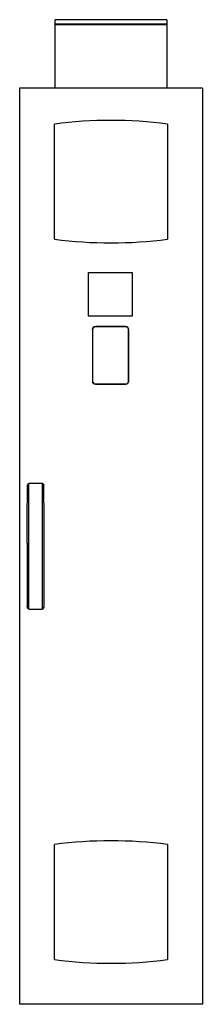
# Model space of a CAD drawing. Header units: millimetres. Extents: x 718 to 1118, y 181 to 2334.
import ezdxf

# ---------------------------------------------------------------- set-up
doc = ezdxf.new("R2010")
doc.units = ezdxf.units.MM
doc.header["$LTSCALE"] = 164.941263
doc.layers.get('0').update_dxf_attribs({"linetype": 'CONTINUOUS'})

msp = doc.modelspace()

# ---------------------------------------------------------------- linework, layer by layer
at = {"color": 7, "linetype": 'Continuous'}
for p, q in [((795.3, 2183.7), (795.3, 2333.7)), ((1040.3, 2333.7), (795.3, 2333.7)), ((1040.3, 2333.7), (1040.3, 2183.7)), ((1040.3, 2323.7), (795.3, 2323.7)), ((1040.3, 2322.4), (795.3, 2322.4)), ((717.8, 2183.7), (717.8, 181.2)), ((1117.8, 2183.7), (717.8, 2183.7)), ((1117.8, 2183.7), (1117.8, 181.2)), ((793.9, 1853.8), (793.9, 2105.6)), ((1041.7, 2105.6), (1041.7, 1853.8)), ((868.6, 1685.5), (868.6, 1780.7)), ((868.6, 1780.7), (963.8, 1780.7)), ((963.8, 1780.7), (963.8, 1685.5)), ((963.8, 1685.5), (868.6, 1685.5)), ((884, 1662.7), (883.6, 1662.1)), ((950.3, 1662.1), (883.6, 1662.1)), ((949.9, 1662.7), (884, 1662.7)), ((949.9, 1662.7), (950.3, 1662.1)), ((877, 1655.7), (877.6, 1656.1)), ((877, 1655.7), (877, 1543.4)), ((877.6, 1656.1), (877.6, 1543.5)), ((956.3, 1543.5), (956.3, 1656.1)), ((956.9, 1655.7), (956.3, 1656.1)), ((956.9, 1543.6), (956.9, 1655.7)), ((877, 1543.4), (877.6, 1543.5)), ((883.6, 1536.8), (883.6, 1537.5)), ((883.6, 1537.5), (950.3, 1537.5)), ((883.6, 1536.8), (950.1, 1536.8)), ((950.1, 1536.8), (950.3, 1537.5)), ((956.9, 1543.6), (956.3, 1543.5)), ((737.6, 1045), (737.6, 1319.9)), ((768, 1045), (768, 1319.9)), ((734.3, 1189.4), (734.3, 1116.8)), ((771.3, 1116.8), (771.3, 1189.4)), ((793.9, 278.8), (793.9, 530.6)), ((1041.7, 530.6), (1041.7, 278.8)), ((1117.8, 181.2), (717.8, 181.2))]:
    msp.add_line(p, q, dxfattribs=at)
for centre, radius, start, end in [((917.8, 1148.7), 964.9, 82.6245, 97.3755), ((917.8, 2810.7), 964.9, 262.6245, 277.3755), ((884, 1655.7), 6.98, 90.0063, 179.9947), ((883.6, 1656.1), 6, 90.004, 179.996), ((949.9, 1655.7), 7.01, 0.0063, 89.9947), ((950.3, 1656.1), 6, 0.004, 89.996), ((883.6, 1543.4), 6.57, 180.0057, 269.9955), ((883.6, 1543.5), 6, 180.004, 269.996), ((950.1, 1543.6), 6.82, 270.006, 359.9947), ((950.3, 1543.5), 6, 270.004, 359.996), ((752.8, 674.6), 645.5, 88.6479, 91.3521), ((13673.4, 1107.2), 12939.1, 179.95744, 180.24889), ((-12167.8, 1107.2), 12939.1, 359.75111, 0.04256), ((752.8, 1634.2), 589.4, 268.5191, 271.4809), ((917.8, -426.3), 964.9, 82.6245, 97.3755), ((917.8, 1235.7), 964.9, 262.6245, 277.3755)]:
    msp.add_arc(centre, radius, start, end, dxfattribs=at)
for points in [[(734.3, 1189.4), (734.3, 1231.9), (734.2, 1274.3), (735.2, 1316.7)], [(771.3, 1189.4), (771.3, 1231.9), (771.4, 1274.3), (770.4, 1316.7)]]:
    msp.add_open_spline(points, degree=3, dxfattribs=at)
for points, knots in [([(735.2, 1316.7), (735.3, 1317), (736, 1318.2), (736.8, 1319.2), (737.6, 1319.9)], [0, 0, 0, 0, 0.230842, 1, 1, 1, 1]), ([(768, 1319.9), (768.3, 1319.7), (769.2, 1318.7), (770, 1317.6), (770.4, 1316.7)], [0, 0, 0, 0, 0.271275, 1, 1, 1, 1]), ([(737.6, 1045), (737.1, 1045.5), (735.7, 1047.3), (734.7, 1049.4), (734.4, 1051)], [0, 0, 0, 0, 0.279743, 1, 1, 1, 1]), ([(771.2, 1051), (771.1, 1050.5), (770.5, 1048.3), (769.2, 1046.3), (768, 1045)], [0, 0, 0, 0, 0.227453, 1, 1, 1, 1])]:
    msp.add_open_spline(points, degree=3, knots=knots, dxfattribs=at)

doc.saveas('drawing.dxf')
